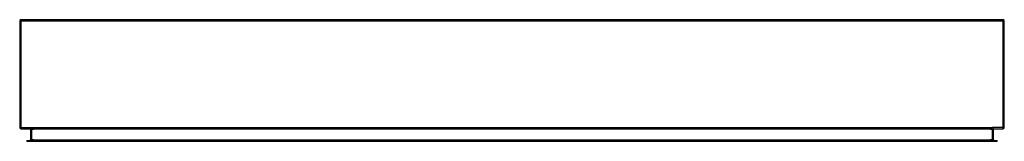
# Model space of a CAD drawing. Header units: inches. Extents: x 47.4 to 119.4, y 38 to 46.9.
import ezdxf

# ---------------------------------------------------------------- set-up
doc = ezdxf.new("R2010")
doc.units = ezdxf.units.IN
doc.header["$MEASUREMENT"] = 0
doc.layers.add('Visible Edges(ANSI)', color=7, linetype='Continuous', lineweight=25)
doc.layers.add('Visible Tangent Edges(ANSI)', color=7, linetype='Continuous', lineweight=25)

msp = doc.modelspace()

# ---------------------------------------------------------------- linework, layer by layer
at = {"layer": 'Visible Edges(ANSI)'}
for p, q in [((47.464, 46.894), (119.266, 46.894)), ((47.365, 46.795), (47.365, 38.993)), ((119.365, 38.993), (119.365, 46.795)), ((47.464, 38.894), (119.266, 38.894)), ((48.163, 38.863), (48.163, 38.077)), ((118.567, 38.077), (118.567, 38.863)), ((47.877, 38.046), (48.073, 38.046)), ((47.877, 38.046), (47.877, 37.978)), ((48.073, 37.978), (47.877, 37.978)), ((48.073, 38.046), (118.656, 38.046)), ((118.656, 37.978), (48.073, 37.978)), ((118.656, 38.046), (118.853, 38.046)), ((118.853, 37.978), (118.656, 37.978)), ((118.853, 37.978), (118.853, 38.046))]:
    msp.add_line(p, q, dxfattribs=at)
for centre, radius, start, end in [((47.464, 46.795), 0.099, 90, 180), ((119.266, 46.795), 0.099, 0, 90), ((47.464, 38.993), 0.099, 180, 270), ((48.132, 38.863), 0.031, 0, 90), ((118.598, 38.863), 0.031, 90, 180), ((119.266, 38.993), 0.099, 270, 0), ((48.132, 38.077), 0.031, 270, 0), ((118.598, 38.077), 0.031, 180, 270)]:
    msp.add_arc(centre, radius, start, end, dxfattribs=at)
at = {"layer": 'Visible Tangent Edges(ANSI)'}
for p, q in [((47.464, 46.795), (47.464, 46.894)), ((119.266, 46.894), (119.266, 46.795)), ((47.464, 46.795), (47.365, 46.795)), ((47.464, 38.993), (47.464, 46.795)), ((119.266, 46.795), (47.464, 46.795)), ((119.266, 46.795), (119.266, 38.993)), ((119.365, 46.795), (119.266, 46.795)), ((47.365, 38.993), (47.464, 38.993)), ((47.464, 38.894), (47.464, 38.993)), ((47.464, 38.993), (118.499, 38.993)), ((48.262, 38.863), (48.262, 38.894)), ((118.468, 38.863), (118.468, 38.894)), ((119.266, 38.993), (118.499, 38.993)), ((119.266, 38.993), (119.365, 38.993)), ((119.266, 38.993), (119.266, 38.894)), ((48.262, 38.863), (48.163, 38.863)), ((48.262, 38.077), (48.262, 38.863)), ((48.262, 38.863), (48.363, 38.863)), ((118.367, 38.863), (48.363, 38.863)), ((118.367, 38.863), (118.468, 38.863)), ((118.468, 38.863), (118.468, 38.077)), ((118.567, 38.863), (118.468, 38.863)), ((48.073, 37.978), (48.073, 38.046)), ((48.163, 38.077), (48.262, 38.077)), ((48.262, 38.046), (48.262, 38.077)), ((48.363, 38.077), (48.262, 38.077)), ((48.363, 38.077), (118.367, 38.077)), ((118.468, 38.077), (118.367, 38.077)), ((118.468, 38.077), (118.567, 38.077)), ((118.468, 38.046), (118.468, 38.077)), ((118.656, 38.046), (118.656, 37.978))]:
    msp.add_line(p, q, dxfattribs=at)

doc.saveas('drawing.dxf')
